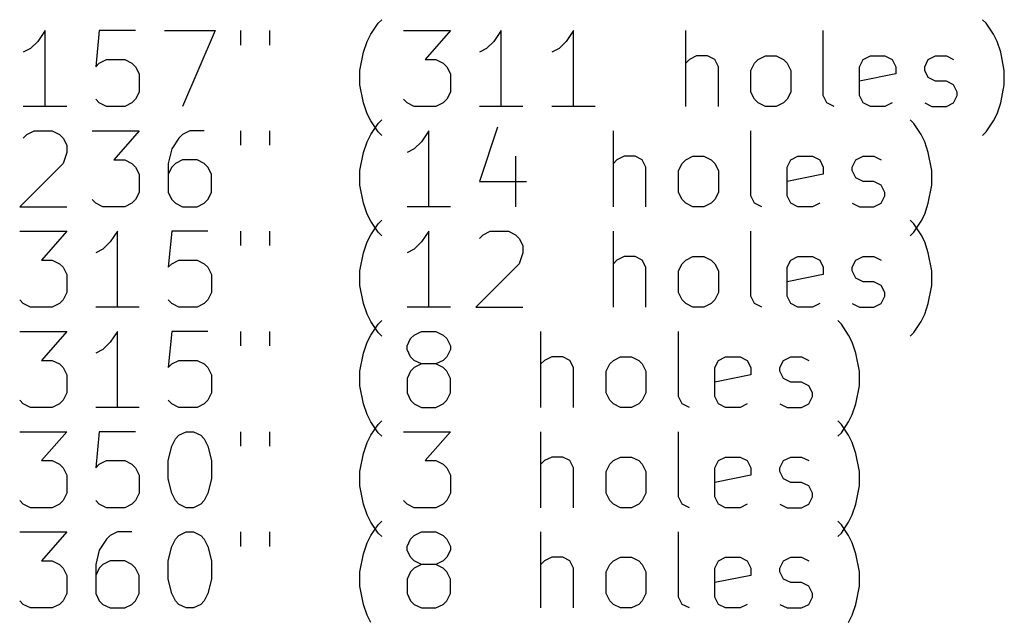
# Model space of a CAD drawing. Extents: x -2 to 158, y -158 to -1.
# Tile 6 of 8: x 26 to 52, y -21 to -5. Entities that reach past the tile are written whole.
import ezdxf

# ---------------------------------------------------------------- set-up
doc = ezdxf.new("R2010")
doc.units = 0
doc.layers.add('BLACK', color=7, linetype='CONTINUOUS')

msp = doc.modelspace()

# ---------------------------------------------------------------- linework, layer by layer
at = {"layer": 'BLACK', "linetype": 'CONTINUOUS'}
for p, q in [((35.464914, -5.410076), (35.65539, -5.124361)), ((35.65539, -5.124361), (35.750629, -5.029123)), ((51.655392, -5.124361), (51.560154, -5.029123)), ((51.845868, -5.410076), (51.655392, -5.124361)), ((26.893484, -5.314838), (26.703008, -5.600552)), ((26.893484, -7.314838), (26.893484, -5.314838)), ((28.322056, -5.314838), (28.226818, -6.267219)), ((29.274437, -5.314838), (28.322056, -5.314838)), ((30.036342, -5.314838), (31.369675, -5.314838)), ((31.369675, -5.314838), (30.512532, -7.314838)), ((32.036342, -5.314838), (32.036342, -5.69579)), ((32.798247, -5.314838), (32.798247, -5.69579)), ((35.369676, -5.600552), (35.464914, -5.410076)), ((36.322057, -5.314838), (37.560152, -5.314838)), ((37.560152, -5.314838), (36.893485, -6.076742)), ((38.893485, -5.314838), (38.703009, -5.600552)), ((38.893485, -7.314838), (38.893485, -5.314838)), ((40.798247, -5.314838), (40.607771, -5.600552)), ((40.798247, -7.314838), (40.798247, -5.314838)), ((43.750629, -7.314838), (43.750629, -5.314838)), ((47.369677, -7.029123), (47.369677, -5.314838)), ((51.941106, -5.600552), (51.845868, -5.410076)), ((26.703008, -5.600552), (26.512532, -5.791028)), ((35.274438, -5.886266), (35.369676, -5.600552)), ((38.703009, -5.600552), (38.512533, -5.791028)), ((40.607771, -5.600552), (40.417295, -5.791028)), ((52.036344, -5.886266), (51.941106, -5.600552)), ((26.512532, -5.791028), (26.322056, -5.886266)), ((35.1792, -6.362457), (35.274438, -5.886266)), ((38.512533, -5.791028), (38.322057, -5.886266)), ((40.417295, -5.791028), (40.226819, -5.886266)), ((52.131582, -6.362457), (52.036344, -5.886266)), ((28.226818, -6.267219), (28.322056, -6.17198)), ((28.322056, -6.17198), (28.512532, -6.076742)), ((28.512532, -6.076742), (28.988723, -6.076742)), ((28.988723, -6.076742), (29.179199, -6.17198)), ((29.179199, -6.17198), (29.274437, -6.267219)), ((36.893485, -6.076742), (37.1792, -6.076742)), ((37.1792, -6.076742), (37.369676, -6.17198)), ((37.369676, -6.17198), (37.464914, -6.267219)), ((43.845867, -6.076742), (43.750629, -6.17198)), ((44.036343, -5.981504), (43.845867, -6.076742)), ((44.322058, -5.981504), (44.036343, -5.981504)), ((44.512534, -6.076742), (44.322058, -5.981504)), ((44.607772, -6.267219), (44.512534, -6.076742)), ((45.464915, -6.362457), (45.560153, -6.17198)), ((45.560153, -6.17198), (45.655391, -6.076742)), ((45.655391, -6.076742), (45.845867, -5.981504)), ((45.845867, -5.981504), (46.131582, -5.981504)), ((46.131582, -5.981504), (46.322058, -6.076742)), ((46.322058, -6.076742), (46.417296, -6.17198)), ((46.417296, -6.17198), (46.512534, -6.362457)), ((48.322058, -6.267219), (48.417296, -6.076742)), ((48.417296, -6.076742), (48.607772, -5.981504)), ((48.607772, -5.981504), (48.988725, -5.981504)), ((48.988725, -5.981504), (49.179201, -6.076742)), ((49.179201, -6.076742), (49.274439, -6.267219)), ((50.036344, -6.267219), (50.131582, -6.076742)), ((50.131582, -6.076742), (50.322058, -5.981504)), ((50.322058, -5.981504), (50.607772, -5.981504)), ((50.607772, -5.981504), (50.798249, -6.076742)), ((29.274437, -6.267219), (29.369675, -6.457695)), ((29.369675, -6.457695), (29.369675, -6.933885)), ((35.1792, -6.743409), (35.1792, -6.362457)), ((37.464914, -6.267219), (37.560152, -6.457695)), ((37.560152, -6.457695), (37.560152, -6.933885)), ((44.607772, -7.314838), (44.607772, -6.267219)), ((45.464915, -6.933885), (45.464915, -6.362457)), ((46.512534, -6.362457), (46.512534, -6.933885)), ((48.322058, -7.029123), (48.322058, -6.267219)), ((49.274439, -6.457695), (48.322058, -6.648171)), ((49.274439, -6.267219), (49.274439, -6.457695)), ((50.036344, -6.362457), (50.036344, -6.267219)), ((50.131582, -6.552933), (50.036344, -6.362457)), ((52.131582, -6.743409), (52.131582, -6.362457)), ((50.322058, -6.648171), (50.131582, -6.552933)), ((50.607772, -6.648171), (50.322058, -6.648171)), ((50.798249, -6.743409), (50.607772, -6.648171)), ((29.369675, -6.933885), (29.274437, -7.124361)), ((35.274438, -7.2196), (35.1792, -6.743409)), ((37.560152, -6.933885), (37.464914, -7.124361)), ((45.560153, -7.124361), (45.464915, -6.933885)), ((46.512534, -6.933885), (46.417296, -7.124361)), ((50.893487, -6.933885), (50.798249, -6.743409)), ((50.893487, -7.029123), (50.893487, -6.933885)), ((52.036344, -7.2196), (52.131582, -6.743409)), ((28.322056, -7.2196), (28.226818, -7.124361)), ((28.512532, -7.314838), (28.322056, -7.2196)), ((29.179199, -7.2196), (28.988723, -7.314838)), ((29.274437, -7.124361), (29.179199, -7.2196)), ((35.369676, -7.505314), (35.274438, -7.2196)), ((36.417295, -7.2196), (36.322057, -7.124361)), ((36.607771, -7.314838), (36.417295, -7.2196)), ((37.369676, -7.2196), (37.1792, -7.314838)), ((37.464914, -7.124361), (37.369676, -7.2196)), ((45.655391, -7.2196), (45.560153, -7.124361)), ((45.845867, -7.314838), (45.655391, -7.2196)), ((46.322058, -7.2196), (46.131582, -7.314838)), ((46.417296, -7.124361), (46.322058, -7.2196)), ((47.464915, -7.2196), (47.369677, -7.029123)), ((47.655391, -7.314838), (47.464915, -7.2196)), ((48.417296, -7.2196), (48.322058, -7.029123)), ((48.607772, -7.314838), (48.417296, -7.2196)), ((49.179201, -7.2196), (48.988725, -7.314838)), ((50.036344, -7.2196), (50.22682, -7.314838)), ((50.607772, -7.314838), (50.798249, -7.2196)), ((50.798249, -7.2196), (50.893487, -7.029123)), ((51.941106, -7.505314), (52.036344, -7.2196)), ((27.464913, -7.314838), (26.322056, -7.314838)), ((28.988723, -7.314838), (28.512532, -7.314838)), ((35.464914, -7.69579), (35.369676, -7.505314)), ((37.1792, -7.314838), (36.607771, -7.314838)), ((39.464914, -7.314838), (38.322057, -7.314838)), ((41.369676, -7.314838), (40.226819, -7.314838)), ((46.131582, -7.314838), (45.845867, -7.314838)), ((48.988725, -7.314838), (48.607772, -7.314838)), ((50.22682, -7.314838), (50.607772, -7.314838)), ((51.845868, -7.69579), (51.941106, -7.505314)), ((35.65539, -7.981504), (35.464914, -7.69579)), ((35.464914, -8.050076), (35.65539, -7.764361)), ((35.65539, -7.764361), (35.750629, -7.669123)), ((49.75063, -7.764361), (49.655392, -7.669123)), ((49.941106, -8.050076), (49.75063, -7.764361)), ((51.655392, -7.981504), (51.845868, -7.69579)), ((26.417294, -8.050076), (26.60777, -7.954838)), ((26.60777, -7.954838), (27.083961, -7.954838)), ((27.083961, -7.954838), (27.274437, -8.050076)), ((28.13158, -7.954838), (29.369675, -7.954838)), ((29.369675, -7.954838), (28.703008, -8.716742)), ((30.703008, -7.954838), (30.512532, -8.050076)), ((31.083961, -7.954838), (30.703008, -7.954838)), ((32.036342, -7.954838), (32.036342, -8.33579)), ((32.798247, -7.954838), (32.798247, -8.33579)), ((35.750629, -8.076742), (35.65539, -7.981504)), ((36.988723, -7.954838), (36.798247, -8.240552)), ((36.988723, -9.954838), (36.988723, -7.954838)), ((38.798247, -7.8596), (38.322057, -9.288171)), ((41.845867, -9.954838), (41.845867, -7.954838)), ((45.464915, -9.669123), (45.464915, -7.954838)), ((51.560154, -8.076742), (51.655392, -7.981504)), ((26.322056, -8.145314), (26.417294, -8.050076)), ((27.274437, -8.050076), (27.369675, -8.145314)), ((27.369675, -8.145314), (27.464913, -8.33579)), ((30.417294, -8.145314), (30.226818, -8.431028)), ((30.512532, -8.050076), (30.417294, -8.145314)), ((35.274438, -8.526266), (35.369676, -8.240552)), ((35.369676, -8.240552), (35.464914, -8.050076)), ((36.798247, -8.240552), (36.607771, -8.431028)), ((50.036344, -8.240552), (49.941106, -8.050076)), ((50.131582, -8.526266), (50.036344, -8.240552)), ((27.464913, -8.526266), (27.369675, -8.81198)), ((27.464913, -8.33579), (27.464913, -8.526266)), ((30.226818, -8.431028), (30.13158, -8.81198)), ((35.1792, -9.002457), (35.274438, -8.526266)), ((36.607771, -8.431028), (36.417295, -8.526266)), ((50.22682, -9.002457), (50.131582, -8.526266)), ((28.703008, -8.716742), (28.988723, -8.716742)), ((28.988723, -8.716742), (29.179199, -8.81198)), ((30.512532, -8.716742), (30.322056, -8.81198)), ((30.893485, -8.716742), (30.512532, -8.716742)), ((31.083961, -8.81198), (30.893485, -8.716742)), ((39.274438, -8.621504), (39.274438, -9.954838)), ((41.941105, -8.716742), (41.845867, -8.81198)), ((42.131581, -8.621504), (41.941105, -8.716742)), ((42.417296, -8.621504), (42.131581, -8.621504)), ((42.607772, -8.716742), (42.417296, -8.621504)), ((42.70301, -8.907219), (42.607772, -8.716742)), ((43.655391, -8.81198), (43.750629, -8.716742)), ((43.750629, -8.716742), (43.941105, -8.621504)), ((43.941105, -8.621504), (44.22682, -8.621504)), ((44.22682, -8.621504), (44.417296, -8.716742)), ((44.417296, -8.716742), (44.512534, -8.81198)), ((46.417296, -8.907219), (46.512534, -8.716742)), ((46.512534, -8.716742), (46.70301, -8.621504)), ((46.70301, -8.621504), (47.083963, -8.621504)), ((47.083963, -8.621504), (47.274439, -8.716742)), ((47.274439, -8.716742), (47.369677, -8.907219)), ((48.131582, -8.907219), (48.22682, -8.716742)), ((48.22682, -8.716742), (48.417296, -8.621504)), ((48.417296, -8.621504), (48.70301, -8.621504)), ((48.70301, -8.621504), (48.893487, -8.716742)), ((27.369675, -8.81198), (26.226818, -9.954838)), ((29.179199, -8.81198), (29.274437, -8.907219)), ((29.274437, -8.907219), (29.369675, -9.097695)), ((30.13158, -8.81198), (30.13158, -9.573885)), ((30.226818, -8.907219), (30.13158, -9.097695)), ((30.322056, -8.81198), (30.226818, -8.907219)), ((31.179199, -8.907219), (31.083961, -8.81198)), ((31.274437, -9.097695), (31.179199, -8.907219)), ((35.1792, -9.383409), (35.1792, -9.002457)), ((42.70301, -9.954838), (42.70301, -8.907219)), ((43.560153, -9.002457), (43.655391, -8.81198)), ((43.560153, -9.573885), (43.560153, -9.002457)), ((44.512534, -8.81198), (44.607772, -9.002457)), ((44.607772, -9.002457), (44.607772, -9.573885)), ((46.417296, -9.669123), (46.417296, -8.907219)), ((47.369677, -8.907219), (47.369677, -9.097695)), ((48.131582, -9.002457), (48.131582, -8.907219)), ((48.22682, -9.192933), (48.131582, -9.002457)), ((50.22682, -9.383409), (50.22682, -9.002457)), ((29.369675, -9.097695), (29.369675, -9.573885)), ((31.274437, -9.573885), (31.274437, -9.097695)), ((38.322057, -9.288171), (39.560152, -9.288171)), ((47.369677, -9.097695), (46.417296, -9.288171)), ((48.417296, -9.288171), (48.22682, -9.192933)), ((48.70301, -9.288171), (48.417296, -9.288171)), ((48.893487, -9.383409), (48.70301, -9.288171)), ((29.369675, -9.573885), (29.274437, -9.764361)), ((30.13158, -9.573885), (30.226818, -9.764361)), ((31.179199, -9.764361), (31.274437, -9.573885)), ((35.274438, -9.8596), (35.1792, -9.383409)), ((43.655391, -9.764361), (43.560153, -9.573885)), ((44.607772, -9.573885), (44.512534, -9.764361)), ((48.988725, -9.573885), (48.893487, -9.383409)), ((48.988725, -9.669123), (48.988725, -9.573885)), ((50.131582, -9.8596), (50.22682, -9.383409)), ((28.226818, -9.8596), (28.13158, -9.764361)), ((29.274437, -9.764361), (29.179199, -9.8596)), ((30.226818, -9.764361), (30.322056, -9.8596)), ((31.083961, -9.8596), (31.179199, -9.764361)), ((43.750629, -9.8596), (43.655391, -9.764361)), ((44.512534, -9.764361), (44.417296, -9.8596)), ((45.560153, -9.8596), (45.464915, -9.669123)), ((46.512534, -9.8596), (46.417296, -9.669123)), ((48.893487, -9.8596), (48.988725, -9.669123)), ((26.226818, -9.954838), (27.464913, -9.954838)), ((28.417294, -9.954838), (28.226818, -9.8596)), ((28.988723, -9.954838), (28.417294, -9.954838)), ((29.179199, -9.8596), (28.988723, -9.954838)), ((30.322056, -9.8596), (30.512532, -9.954838)), ((30.512532, -9.954838), (30.893485, -9.954838)), ((30.893485, -9.954838), (31.083961, -9.8596)), ((35.369676, -10.145314), (35.274438, -9.8596)), ((37.560152, -9.954838), (36.417295, -9.954838)), ((43.941105, -9.954838), (43.750629, -9.8596)), ((44.22682, -9.954838), (43.941105, -9.954838)), ((44.417296, -9.8596), (44.22682, -9.954838)), ((45.750629, -9.954838), (45.560153, -9.8596)), ((46.70301, -9.954838), (46.512534, -9.8596)), ((47.083963, -9.954838), (46.70301, -9.954838)), ((47.274439, -9.8596), (47.083963, -9.954838)), ((48.131582, -9.8596), (48.322058, -9.954838)), ((48.322058, -9.954838), (48.70301, -9.954838)), ((48.70301, -9.954838), (48.893487, -9.8596)), ((50.036344, -10.145314), (50.131582, -9.8596)), ((35.464914, -10.33579), (35.369676, -10.145314)), ((35.65539, -10.621504), (35.464914, -10.33579)), ((35.65539, -10.404361), (35.750629, -10.309123)), ((49.75063, -10.404361), (49.655392, -10.309123)), ((49.75063, -10.621504), (49.941106, -10.33579)), ((49.941106, -10.33579), (50.036344, -10.145314)), ((26.226818, -10.594838), (27.464913, -10.594838)), ((27.464913, -10.594838), (26.798246, -11.356742)), ((28.798246, -10.594838), (28.60777, -10.880552)), ((28.798246, -12.594838), (28.798246, -10.594838)), ((30.226818, -10.594838), (30.13158, -11.547219)), ((31.179199, -10.594838), (30.226818, -10.594838)), ((32.036342, -10.594838), (32.036342, -10.97579)), ((32.798247, -10.594838), (32.798247, -10.97579)), ((35.464914, -10.690076), (35.65539, -10.404361)), ((36.988723, -10.594838), (36.798247, -10.880552)), ((36.988723, -12.594838), (36.988723, -10.594838)), ((38.417295, -10.690076), (38.607771, -10.594838)), ((38.607771, -10.594838), (39.083962, -10.594838)), ((39.083962, -10.594838), (39.274438, -10.690076)), ((41.845867, -12.594838), (41.845867, -10.594838)), ((45.464915, -12.309123), (45.464915, -10.594838)), ((49.941106, -10.690076), (49.75063, -10.404361)), ((35.369676, -10.880552), (35.464914, -10.690076)), ((35.750629, -10.716742), (35.65539, -10.621504)), ((38.322057, -10.785314), (38.417295, -10.690076)), ((39.274438, -10.690076), (39.369676, -10.785314)), ((39.369676, -10.785314), (39.464914, -10.97579)), ((49.655392, -10.716742), (49.75063, -10.621504)), ((50.036344, -10.880552), (49.941106, -10.690076)), ((28.417294, -11.071028), (28.226818, -11.166266)), ((28.60777, -10.880552), (28.417294, -11.071028)), ((35.274438, -11.166266), (35.369676, -10.880552)), ((36.607771, -11.071028), (36.417295, -11.166266)), ((36.798247, -10.880552), (36.607771, -11.071028)), ((39.464914, -10.97579), (39.464914, -11.166266)), ((50.131582, -11.166266), (50.036344, -10.880552)), ((26.798246, -11.356742), (27.083961, -11.356742)), ((27.083961, -11.356742), (27.274437, -11.45198)), ((30.226818, -11.45198), (30.417294, -11.356742)), ((30.417294, -11.356742), (30.893485, -11.356742)), ((30.893485, -11.356742), (31.083961, -11.45198)), ((35.1792, -11.642457), (35.274438, -11.166266)), ((39.464914, -11.166266), (39.369676, -11.45198)), ((41.941105, -11.356742), (41.845867, -11.45198)), ((42.131581, -11.261504), (41.941105, -11.356742)), ((42.417296, -11.261504), (42.131581, -11.261504)), ((42.607772, -11.356742), (42.417296, -11.261504)), ((42.70301, -11.547219), (42.607772, -11.356742)), ((43.655391, -11.45198), (43.750629, -11.356742)), ((43.750629, -11.356742), (43.941105, -11.261504)), ((43.941105, -11.261504), (44.22682, -11.261504)), ((44.22682, -11.261504), (44.417296, -11.356742)), ((44.417296, -11.356742), (44.512534, -11.45198)), ((46.417296, -11.547219), (46.512534, -11.356742)), ((46.512534, -11.356742), (46.70301, -11.261504)), ((46.70301, -11.261504), (47.083963, -11.261504)), ((47.083963, -11.261504), (47.274439, -11.356742)), ((47.274439, -11.356742), (47.369677, -11.547219)), ((48.131582, -11.547219), (48.22682, -11.356742)), ((48.22682, -11.356742), (48.417296, -11.261504)), ((48.417296, -11.261504), (48.70301, -11.261504)), ((48.70301, -11.261504), (48.893487, -11.356742)), ((50.22682, -11.642457), (50.131582, -11.166266)), ((27.274437, -11.45198), (27.369675, -11.547219)), ((27.369675, -11.547219), (27.464913, -11.737695)), ((30.13158, -11.547219), (30.226818, -11.45198)), ((31.083961, -11.45198), (31.179199, -11.547219)), ((31.179199, -11.547219), (31.274437, -11.737695)), ((35.1792, -12.023409), (35.1792, -11.642457)), ((39.369676, -11.45198), (38.226819, -12.594838)), ((42.70301, -12.594838), (42.70301, -11.547219)), ((43.560153, -11.642457), (43.655391, -11.45198)), ((43.560153, -12.213885), (43.560153, -11.642457)), ((44.512534, -11.45198), (44.607772, -11.642457)), ((44.607772, -11.642457), (44.607772, -12.213885)), ((46.417296, -12.309123), (46.417296, -11.547219)), ((47.369677, -11.547219), (47.369677, -11.737695)), ((48.131582, -11.642457), (48.131582, -11.547219)), ((48.22682, -11.832933), (48.131582, -11.642457)), ((50.22682, -12.023409), (50.22682, -11.642457)), ((27.464913, -11.737695), (27.464913, -12.213885)), ((31.274437, -11.737695), (31.274437, -12.213885)), ((47.369677, -11.737695), (46.417296, -11.928171)), ((48.417296, -11.928171), (48.22682, -11.832933)), ((35.274438, -12.4996), (35.1792, -12.023409)), ((48.70301, -11.928171), (48.417296, -11.928171)), ((48.893487, -12.023409), (48.70301, -11.928171)), ((48.988725, -12.213885), (48.893487, -12.023409)), ((50.131582, -12.4996), (50.22682, -12.023409)), ((26.322056, -12.4996), (26.226818, -12.404361)), ((27.369675, -12.404361), (27.274437, -12.4996)), ((27.464913, -12.213885), (27.369675, -12.404361)), ((30.226818, -12.4996), (30.13158, -12.404361)), ((31.179199, -12.404361), (31.083961, -12.4996)), ((31.274437, -12.213885), (31.179199, -12.404361)), ((43.655391, -12.404361), (43.560153, -12.213885)), ((43.750629, -12.4996), (43.655391, -12.404361)), ((44.512534, -12.404361), (44.417296, -12.4996)), ((44.607772, -12.213885), (44.512534, -12.404361)), ((45.560153, -12.4996), (45.464915, -12.309123)), ((46.512534, -12.4996), (46.417296, -12.309123)), ((48.893487, -12.4996), (48.988725, -12.309123)), ((48.988725, -12.309123), (48.988725, -12.213885)), ((26.512532, -12.594838), (26.322056, -12.4996)), ((27.083961, -12.594838), (26.512532, -12.594838)), ((27.274437, -12.4996), (27.083961, -12.594838)), ((29.369675, -12.594838), (28.226818, -12.594838)), ((30.417294, -12.594838), (30.226818, -12.4996)), ((30.893485, -12.594838), (30.417294, -12.594838)), ((31.083961, -12.4996), (30.893485, -12.594838)), ((35.369676, -12.785314), (35.274438, -12.4996)), ((37.560152, -12.594838), (36.417295, -12.594838)), ((38.226819, -12.594838), (39.464914, -12.594838)), ((43.941105, -12.594838), (43.750629, -12.4996)), ((44.22682, -12.594838), (43.941105, -12.594838)), ((44.417296, -12.4996), (44.22682, -12.594838)), ((45.750629, -12.594838), (45.560153, -12.4996)), ((46.70301, -12.594838), (46.512534, -12.4996)), ((47.083963, -12.594838), (46.70301, -12.594838)), ((47.274439, -12.4996), (47.083963, -12.594838)), ((48.131582, -12.4996), (48.322058, -12.594838)), ((48.322058, -12.594838), (48.70301, -12.594838)), ((48.70301, -12.594838), (48.893487, -12.4996)), ((50.036344, -12.785314), (50.131582, -12.4996)), ((35.464914, -12.97579), (35.369676, -12.785314)), ((35.65539, -13.044361), (35.750629, -12.949123)), ((47.845868, -13.044361), (47.75063, -12.949123)), ((49.941106, -12.97579), (50.036344, -12.785314)), ((35.65539, -13.261504), (35.464914, -12.97579)), ((35.464914, -13.330076), (35.65539, -13.044361)), ((48.036344, -13.330076), (47.845868, -13.044361)), ((49.75063, -13.261504), (49.941106, -12.97579)), ((26.226818, -13.234838), (27.464913, -13.234838)), ((27.464913, -13.234838), (26.798246, -13.996742)), ((28.798246, -13.234838), (28.60777, -13.520552)), ((28.798246, -15.234838), (28.798246, -13.234838)), ((30.226818, -13.234838), (30.13158, -14.187219)), ((31.179199, -13.234838), (30.226818, -13.234838)), ((32.036342, -13.234838), (32.036342, -13.61579)), ((32.798247, -13.234838), (32.798247, -13.61579)), ((35.369676, -13.520552), (35.464914, -13.330076)), ((35.750629, -13.356742), (35.65539, -13.261504)), ((36.417295, -13.61579), (36.512533, -13.425314)), ((36.512533, -13.425314), (36.607771, -13.330076)), ((36.607771, -13.330076), (36.798247, -13.234838)), ((36.798247, -13.234838), (37.1792, -13.234838)), ((37.1792, -13.234838), (37.369676, -13.330076)), ((37.369676, -13.330076), (37.464914, -13.425314)), ((37.464914, -13.425314), (37.560152, -13.61579)), ((39.941105, -15.234838), (39.941105, -13.234838)), ((43.560153, -14.949123), (43.560153, -13.234838)), ((48.131582, -13.520552), (48.036344, -13.330076)), ((49.655392, -13.356742), (49.75063, -13.261504)), ((28.417294, -13.711028), (28.226818, -13.806266)), ((28.60777, -13.520552), (28.417294, -13.711028)), ((35.274438, -13.806266), (35.369676, -13.520552)), ((36.417295, -13.711028), (36.417295, -13.61579)), ((36.512533, -13.901504), (36.417295, -13.711028)), ((37.560152, -13.711028), (37.464914, -13.901504)), ((37.560152, -13.61579), (37.560152, -13.711028)), ((48.22682, -13.806266), (48.131582, -13.520552)), ((35.1792, -14.282457), (35.274438, -13.806266)), ((36.607771, -13.996742), (36.512533, -13.901504)), ((37.464914, -13.901504), (37.369676, -13.996742)), ((40.226819, -13.901504), (40.036343, -13.996742)), ((40.512534, -13.901504), (40.226819, -13.901504)), ((40.70301, -13.996742), (40.512534, -13.901504)), ((41.845867, -13.996742), (42.036343, -13.901504)), ((42.036343, -13.901504), (42.322058, -13.901504)), ((42.322058, -13.901504), (42.512534, -13.996742)), ((44.607772, -13.996742), (44.798248, -13.901504)), ((44.798248, -13.901504), (45.179201, -13.901504)), ((45.179201, -13.901504), (45.369677, -13.996742)), ((46.322058, -13.996742), (46.512534, -13.901504)), ((46.512534, -13.901504), (46.798248, -13.901504)), ((46.798248, -13.901504), (46.988725, -13.996742)), ((48.322058, -14.282457), (48.22682, -13.806266)), ((26.798246, -13.996742), (27.083961, -13.996742)), ((27.083961, -13.996742), (27.274437, -14.09198)), ((27.274437, -14.09198), (27.369675, -14.187219)), ((27.369675, -14.187219), (27.464913, -14.377695)), ((30.13158, -14.187219), (30.226818, -14.09198)), ((30.226818, -14.09198), (30.417294, -13.996742)), ((30.417294, -13.996742), (30.893485, -13.996742)), ((30.893485, -13.996742), (31.083961, -14.09198)), ((31.083961, -14.09198), (31.179199, -14.187219)), ((31.179199, -14.187219), (31.274437, -14.377695)), ((36.607771, -14.187219), (36.512533, -14.282457)), ((36.798247, -14.09198), (36.607771, -13.996742)), ((36.798247, -14.09198), (36.607771, -14.187219)), ((37.1792, -14.09198), (36.798247, -14.09198)), ((37.369676, -13.996742), (37.1792, -14.09198)), ((37.369676, -14.187219), (37.1792, -14.09198)), ((37.464914, -14.282457), (37.369676, -14.187219)), ((40.036343, -13.996742), (39.941105, -14.09198)), ((40.798248, -14.187219), (40.70301, -13.996742)), ((40.798248, -15.234838), (40.798248, -14.187219)), ((41.655391, -14.282457), (41.750629, -14.09198)), ((41.750629, -14.09198), (41.845867, -13.996742)), ((42.512534, -13.996742), (42.607772, -14.09198)), ((42.607772, -14.09198), (42.70301, -14.282457)), ((44.512534, -14.187219), (44.607772, -13.996742)), ((44.512534, -14.949123), (44.512534, -14.187219)), ((45.369677, -13.996742), (45.464915, -14.187219)), ((45.464915, -14.187219), (45.464915, -14.377695)), ((46.22682, -14.187219), (46.322058, -13.996742)), ((46.22682, -14.282457), (46.22682, -14.187219)), ((27.464913, -14.377695), (27.464913, -14.853885)), ((31.274437, -14.377695), (31.274437, -14.853885)), ((35.1792, -14.663409), (35.1792, -14.282457)), ((36.512533, -14.282457), (36.417295, -14.472933)), ((36.417295, -14.472933), (36.417295, -14.853885)), ((37.560152, -14.472933), (37.464914, -14.282457)), ((37.560152, -14.853885), (37.560152, -14.472933)), ((41.655391, -14.853885), (41.655391, -14.282457)), ((42.70301, -14.282457), (42.70301, -14.853885)), ((45.464915, -14.377695), (44.512534, -14.568171)), ((46.322058, -14.472933), (46.22682, -14.282457)), ((46.512534, -14.568171), (46.322058, -14.472933)), ((48.322058, -14.663409), (48.322058, -14.282457)), ((35.274438, -15.1396), (35.1792, -14.663409)), ((46.798248, -14.568171), (46.512534, -14.568171)), ((46.988725, -14.663409), (46.798248, -14.568171)), ((47.083963, -14.853885), (46.988725, -14.663409)), ((48.22682, -15.1396), (48.322058, -14.663409)), ((27.464913, -14.853885), (27.369675, -15.044361)), ((31.274437, -14.853885), (31.179199, -15.044361)), ((36.417295, -14.853885), (36.512533, -15.044361)), ((37.464914, -15.044361), (37.560152, -14.853885)), ((41.750629, -15.044361), (41.655391, -14.853885)), ((42.70301, -14.853885), (42.607772, -15.044361)), ((43.655391, -15.1396), (43.560153, -14.949123)), ((44.607772, -15.1396), (44.512534, -14.949123)), ((46.988725, -15.1396), (47.083963, -14.949123)), ((47.083963, -14.949123), (47.083963, -14.853885)), ((26.322056, -15.1396), (26.226818, -15.044361)), ((26.512532, -15.234838), (26.322056, -15.1396)), ((27.083961, -15.234838), (26.512532, -15.234838)), ((27.274437, -15.1396), (27.083961, -15.234838)), ((27.369675, -15.044361), (27.274437, -15.1396)), ((29.369675, -15.234838), (28.226818, -15.234838)), ((30.226818, -15.1396), (30.13158, -15.044361)), ((30.417294, -15.234838), (30.226818, -15.1396)), ((30.893485, -15.234838), (30.417294, -15.234838)), ((31.083961, -15.1396), (30.893485, -15.234838)), ((31.179199, -15.044361), (31.083961, -15.1396)), ((35.369676, -15.425314), (35.274438, -15.1396)), ((36.512533, -15.044361), (36.607771, -15.1396)), ((36.607771, -15.1396), (36.798247, -15.234838)), ((36.798247, -15.234838), (37.1792, -15.234838)), ((37.1792, -15.234838), (37.369676, -15.1396)), ((37.369676, -15.1396), (37.464914, -15.044361)), ((41.845867, -15.1396), (41.750629, -15.044361)), ((42.036343, -15.234838), (41.845867, -15.1396)), ((42.322058, -15.234838), (42.036343, -15.234838)), ((42.512534, -15.1396), (42.322058, -15.234838)), ((42.607772, -15.044361), (42.512534, -15.1396)), ((43.845867, -15.234838), (43.655391, -15.1396)), ((44.798248, -15.234838), (44.607772, -15.1396)), ((45.179201, -15.234838), (44.798248, -15.234838)), ((45.369677, -15.1396), (45.179201, -15.234838)), ((46.22682, -15.1396), (46.417296, -15.234838)), ((46.417296, -15.234838), (46.798248, -15.234838)), ((46.798248, -15.234838), (46.988725, -15.1396)), ((48.131582, -15.425314), (48.22682, -15.1396)), ((35.464914, -15.61579), (35.369676, -15.425314)), ((48.036344, -15.61579), (48.131582, -15.425314)), ((35.65539, -15.901504), (35.464914, -15.61579)), ((35.464914, -15.970076), (35.65539, -15.684361)), ((35.65539, -15.684361), (35.750629, -15.589123)), ((47.845868, -15.684361), (47.75063, -15.589123)), ((47.845868, -15.901504), (48.036344, -15.61579)), ((48.036344, -15.970076), (47.845868, -15.684361)), ((26.226818, -15.874838), (27.464913, -15.874838)), ((27.464913, -15.874838), (26.798246, -16.636742)), ((28.322056, -15.874838), (28.226818, -16.827219)), ((29.274437, -15.874838), (28.322056, -15.874838)), ((30.322056, -16.065314), (30.417294, -15.970076)), ((30.417294, -15.970076), (30.60777, -15.874838)), ((30.60777, -15.874838), (30.798247, -15.874838)), ((30.798247, -15.874838), (30.988723, -15.970076)), ((30.988723, -15.970076), (31.083961, -16.065314)), ((32.036342, -15.874838), (32.036342, -16.25579)), ((32.798247, -15.874838), (32.798247, -16.25579)), ((35.369676, -16.160552), (35.464914, -15.970076)), ((35.750629, -15.996742), (35.65539, -15.901504)), ((36.322057, -15.874838), (37.560152, -15.874838)), ((37.560152, -15.874838), (36.893485, -16.636742)), ((39.941105, -17.874838), (39.941105, -15.874838)), ((43.560153, -17.589123), (43.560153, -15.874838)), ((47.75063, -15.996742), (47.845868, -15.901504)), ((48.131582, -16.160552), (48.036344, -15.970076)), ((30.13158, -16.636742), (30.226818, -16.25579)), ((30.226818, -16.25579), (30.322056, -16.065314)), ((31.083961, -16.065314), (31.179199, -16.25579)), ((31.179199, -16.25579), (31.274437, -16.636742)), ((35.274438, -16.446266), (35.369676, -16.160552)), ((48.22682, -16.446266), (48.131582, -16.160552)), ((35.1792, -16.922457), (35.274438, -16.446266)), ((40.226819, -16.541504), (40.036343, -16.636742)), ((40.512534, -16.541504), (40.226819, -16.541504)), ((40.70301, -16.636742), (40.512534, -16.541504)), ((41.845867, -16.636742), (42.036343, -16.541504)), ((42.036343, -16.541504), (42.322058, -16.541504)), ((42.322058, -16.541504), (42.512534, -16.636742)), ((44.607772, -16.636742), (44.798248, -16.541504)), ((44.798248, -16.541504), (45.179201, -16.541504)), ((45.179201, -16.541504), (45.369677, -16.636742)), ((46.322058, -16.636742), (46.512534, -16.541504)), ((46.512534, -16.541504), (46.798248, -16.541504)), ((46.798248, -16.541504), (46.988725, -16.636742)), ((48.322058, -16.922457), (48.22682, -16.446266)), ((26.798246, -16.636742), (27.083961, -16.636742)), ((27.083961, -16.636742), (27.274437, -16.73198)), ((27.274437, -16.73198), (27.369675, -16.827219)), ((27.369675, -16.827219), (27.464913, -17.017695)), ((28.226818, -16.827219), (28.322056, -16.73198)), ((28.322056, -16.73198), (28.512532, -16.636742)), ((28.512532, -16.636742), (28.988723, -16.636742)), ((28.988723, -16.636742), (29.179199, -16.73198)), ((29.179199, -16.73198), (29.274437, -16.827219)), ((29.274437, -16.827219), (29.369675, -17.017695)), ((30.13158, -17.112933), (30.13158, -16.636742)), ((31.274437, -16.636742), (31.274437, -17.112933)), ((36.893485, -16.636742), (37.1792, -16.636742)), ((37.1792, -16.636742), (37.369676, -16.73198)), ((37.369676, -16.73198), (37.464914, -16.827219)), ((37.464914, -16.827219), (37.560152, -17.017695)), ((40.036343, -16.636742), (39.941105, -16.73198)), ((40.798248, -16.827219), (40.70301, -16.636742)), ((40.798248, -17.874838), (40.798248, -16.827219)), ((41.655391, -16.922457), (41.750629, -16.73198)), ((41.750629, -16.73198), (41.845867, -16.636742)), ((42.512534, -16.636742), (42.607772, -16.73198)), ((42.607772, -16.73198), (42.70301, -16.922457)), ((44.512534, -16.827219), (44.607772, -16.636742)), ((44.512534, -17.589123), (44.512534, -16.827219)), ((45.369677, -16.636742), (45.464915, -16.827219)), ((45.464915, -16.827219), (45.464915, -17.017695)), ((46.22682, -16.827219), (46.322058, -16.636742)), ((46.22682, -16.922457), (46.22682, -16.827219)), ((27.464913, -17.017695), (27.464913, -17.493885)), ((29.369675, -17.017695), (29.369675, -17.493885)), ((35.1792, -17.303409), (35.1792, -16.922457)), ((37.560152, -17.017695), (37.560152, -17.493885)), ((41.655391, -17.493885), (41.655391, -16.922457)), ((42.70301, -16.922457), (42.70301, -17.493885)), ((45.464915, -17.017695), (44.512534, -17.208171)), ((46.322058, -17.112933), (46.22682, -16.922457)), ((48.322058, -17.303409), (48.322058, -16.922457)), ((30.226818, -17.493885), (30.13158, -17.112933)), ((31.274437, -17.112933), (31.179199, -17.493885)), ((35.274438, -17.7796), (35.1792, -17.303409)), ((46.512534, -17.208171), (46.322058, -17.112933)), ((46.798248, -17.208171), (46.512534, -17.208171)), ((46.988725, -17.303409), (46.798248, -17.208171)), ((47.083963, -17.493885), (46.988725, -17.303409)), ((48.22682, -17.7796), (48.322058, -17.303409)), ((27.464913, -17.493885), (27.369675, -17.684361)), ((29.369675, -17.493885), (29.274437, -17.684361)), ((30.322056, -17.684361), (30.226818, -17.493885)), ((31.179199, -17.493885), (31.083961, -17.684361)), ((37.560152, -17.493885), (37.464914, -17.684361)), ((41.750629, -17.684361), (41.655391, -17.493885)), ((42.70301, -17.493885), (42.607772, -17.684361)), ((43.655391, -17.7796), (43.560153, -17.589123)), ((44.607772, -17.7796), (44.512534, -17.589123)), ((46.988725, -17.7796), (47.083963, -17.589123)), ((47.083963, -17.589123), (47.083963, -17.493885)), ((26.322056, -17.7796), (26.226818, -17.684361)), ((26.512532, -17.874838), (26.322056, -17.7796)), ((27.274437, -17.7796), (27.083961, -17.874838)), ((27.369675, -17.684361), (27.274437, -17.7796)), ((28.322056, -17.7796), (28.226818, -17.684361)), ((28.512532, -17.874838), (28.322056, -17.7796)), ((29.179199, -17.7796), (28.988723, -17.874838)), ((29.274437, -17.684361), (29.179199, -17.7796)), ((30.417294, -17.7796), (30.322056, -17.684361)), ((30.60777, -17.874838), (30.417294, -17.7796)), ((30.988723, -17.7796), (30.798247, -17.874838)), ((31.083961, -17.684361), (30.988723, -17.7796)), ((35.369676, -18.065314), (35.274438, -17.7796)), ((36.417295, -17.7796), (36.322057, -17.684361)), ((36.607771, -17.874838), (36.417295, -17.7796)), ((37.369676, -17.7796), (37.1792, -17.874838)), ((37.464914, -17.684361), (37.369676, -17.7796)), ((41.845867, -17.7796), (41.750629, -17.684361)), ((42.036343, -17.874838), (41.845867, -17.7796)), ((42.512534, -17.7796), (42.322058, -17.874838)), ((42.607772, -17.684361), (42.512534, -17.7796)), ((43.845867, -17.874838), (43.655391, -17.7796)), ((44.798248, -17.874838), (44.607772, -17.7796)), ((45.369677, -17.7796), (45.179201, -17.874838)), ((46.22682, -17.7796), (46.417296, -17.874838)), ((46.798248, -17.874838), (46.988725, -17.7796)), ((48.131582, -18.065314), (48.22682, -17.7796)), ((27.083961, -17.874838), (26.512532, -17.874838)), ((28.988723, -17.874838), (28.512532, -17.874838)), ((30.798247, -17.874838), (30.60777, -17.874838)), ((35.464914, -18.25579), (35.369676, -18.065314)), ((37.1792, -17.874838), (36.607771, -17.874838)), ((42.322058, -17.874838), (42.036343, -17.874838)), ((45.179201, -17.874838), (44.798248, -17.874838)), ((46.417296, -17.874838), (46.798248, -17.874838)), ((48.036344, -18.25579), (48.131582, -18.065314)), ((35.65539, -18.541504), (35.464914, -18.25579)), ((35.464914, -18.610076), (35.65539, -18.324361)), ((35.65539, -18.324361), (35.750629, -18.229123)), ((47.845868, -18.324361), (47.75063, -18.229123)), ((47.845868, -18.541504), (48.036344, -18.25579)), ((48.036344, -18.610076), (47.845868, -18.324361)), ((26.226818, -18.514838), (27.464913, -18.514838)), ((27.464913, -18.514838), (26.798246, -19.276742)), ((28.60777, -18.610076), (28.512532, -18.705314)), ((28.798246, -18.514838), (28.60777, -18.610076)), ((29.179199, -18.514838), (28.798246, -18.514838)), ((30.322056, -18.705314), (30.417294, -18.610076)), ((30.417294, -18.610076), (30.60777, -18.514838)), ((30.60777, -18.514838), (30.798247, -18.514838)), ((30.798247, -18.514838), (30.988723, -18.610076)), ((30.988723, -18.610076), (31.083961, -18.705314)), ((32.036342, -18.514838), (32.036342, -18.89579)), ((32.798247, -18.514838), (32.798247, -18.89579)), ((35.369676, -18.800552), (35.464914, -18.610076)), ((35.750629, -18.636742), (35.65539, -18.541504)), ((36.512533, -18.705314), (36.607771, -18.610076)), ((36.607771, -18.610076), (36.798247, -18.514838)), ((36.798247, -18.514838), (37.1792, -18.514838)), ((37.1792, -18.514838), (37.369676, -18.610076)), ((37.369676, -18.610076), (37.464914, -18.705314)), ((39.941105, -20.514838), (39.941105, -18.514838)), ((43.560153, -20.229123), (43.560153, -18.514838)), ((47.75063, -18.636742), (47.845868, -18.541504)), ((48.131582, -18.800552), (48.036344, -18.610076)), ((28.512532, -18.705314), (28.322056, -18.991028)), ((30.13158, -19.276742), (30.226818, -18.89579)), ((30.226818, -18.89579), (30.322056, -18.705314)), ((31.083961, -18.705314), (31.179199, -18.89579)), ((31.179199, -18.89579), (31.274437, -19.276742)), ((35.274438, -19.086266), (35.369676, -18.800552)), ((36.417295, -18.89579), (36.512533, -18.705314)), ((36.417295, -18.991028), (36.417295, -18.89579)), ((37.464914, -18.705314), (37.560152, -18.89579)), ((37.560152, -18.89579), (37.560152, -18.991028)), ((48.22682, -19.086266), (48.131582, -18.800552)), ((28.322056, -18.991028), (28.226818, -19.37198)), ((35.1792, -19.562457), (35.274438, -19.086266)), ((36.512533, -19.181504), (36.417295, -18.991028)), ((37.560152, -18.991028), (37.464914, -19.181504)), ((48.322058, -19.562457), (48.22682, -19.086266)), ((26.798246, -19.276742), (27.083961, -19.276742)), ((27.083961, -19.276742), (27.274437, -19.37198)), ((27.274437, -19.37198), (27.369675, -19.467219)), ((28.226818, -19.37198), (28.226818, -20.133885)), ((28.417294, -19.37198), (28.322056, -19.467219)), ((28.60777, -19.276742), (28.417294, -19.37198)), ((28.988723, -19.276742), (28.60777, -19.276742)), ((29.179199, -19.37198), (28.988723, -19.276742)), ((29.274437, -19.467219), (29.179199, -19.37198)), ((30.13158, -19.752933), (30.13158, -19.276742)), ((31.274437, -19.276742), (31.274437, -19.752933)), ((36.607771, -19.276742), (36.512533, -19.181504)), ((36.798247, -19.37198), (36.607771, -19.276742)), ((36.798247, -19.37198), (36.607771, -19.467219)), ((37.1792, -19.37198), (36.798247, -19.37198)), ((37.369676, -19.276742), (37.1792, -19.37198)), ((37.369676, -19.467219), (37.1792, -19.37198)), ((37.464914, -19.181504), (37.369676, -19.276742)), ((40.036343, -19.276742), (39.941105, -19.37198)), ((40.226819, -19.181504), (40.036343, -19.276742)), ((40.512534, -19.181504), (40.226819, -19.181504)), ((40.70301, -19.276742), (40.512534, -19.181504)), ((40.798248, -19.467219), (40.70301, -19.276742)), ((41.655391, -19.562457), (41.750629, -19.37198)), ((41.750629, -19.37198), (41.845867, -19.276742)), ((41.845867, -19.276742), (42.036343, -19.181504)), ((42.036343, -19.181504), (42.322058, -19.181504)), ((42.322058, -19.181504), (42.512534, -19.276742)), ((42.512534, -19.276742), (42.607772, -19.37198)), ((42.607772, -19.37198), (42.70301, -19.562457)), ((44.512534, -19.467219), (44.607772, -19.276742)), ((44.607772, -19.276742), (44.798248, -19.181504)), ((44.798248, -19.181504), (45.179201, -19.181504)), ((45.179201, -19.181504), (45.369677, -19.276742)), ((45.369677, -19.276742), (45.464915, -19.467219)), ((46.22682, -19.467219), (46.322058, -19.276742)), ((46.322058, -19.276742), (46.512534, -19.181504)), ((46.512534, -19.181504), (46.798248, -19.181504)), ((46.798248, -19.181504), (46.988725, -19.276742)), ((27.369675, -19.467219), (27.464913, -19.657695)), ((27.464913, -19.657695), (27.464913, -20.133885)), ((28.322056, -19.467219), (28.226818, -19.657695)), ((29.369675, -19.657695), (29.274437, -19.467219)), ((29.369675, -20.133885), (29.369675, -19.657695)), ((35.1792, -19.943409), (35.1792, -19.562457)), ((36.512533, -19.562457), (36.417295, -19.752933)), ((36.607771, -19.467219), (36.512533, -19.562457)), ((37.464914, -19.562457), (37.369676, -19.467219)), ((37.560152, -19.752933), (37.464914, -19.562457)), ((40.798248, -20.514838), (40.798248, -19.467219)), ((41.655391, -20.133885), (41.655391, -19.562457)), ((42.70301, -19.562457), (42.70301, -20.133885)), ((44.512534, -20.229123), (44.512534, -19.467219)), ((45.464915, -19.657695), (44.512534, -19.848171)), ((45.464915, -19.467219), (45.464915, -19.657695)), ((46.22682, -19.562457), (46.22682, -19.467219)), ((46.322058, -19.752933), (46.22682, -19.562457)), ((48.322058, -19.943409), (48.322058, -19.562457)), ((30.226818, -20.133885), (30.13158, -19.752933)), ((31.274437, -19.752933), (31.179199, -20.133885)), ((35.274438, -20.4196), (35.1792, -19.943409)), ((36.417295, -19.752933), (36.417295, -20.133885)), ((37.560152, -20.133885), (37.560152, -19.752933)), ((46.512534, -19.848171), (46.322058, -19.752933)), ((46.798248, -19.848171), (46.512534, -19.848171)), ((46.988725, -19.943409), (46.798248, -19.848171)), ((47.083963, -20.133885), (46.988725, -19.943409)), ((48.22682, -20.4196), (48.322058, -19.943409)), ((27.464913, -20.133885), (27.369675, -20.324361)), ((28.226818, -20.133885), (28.322056, -20.324361)), ((29.274437, -20.324361), (29.369675, -20.133885)), ((30.322056, -20.324361), (30.226818, -20.133885)), ((31.179199, -20.133885), (31.083961, -20.324361)), ((36.417295, -20.133885), (36.512533, -20.324361)), ((37.464914, -20.324361), (37.560152, -20.133885)), ((41.750629, -20.324361), (41.655391, -20.133885)), ((42.70301, -20.133885), (42.607772, -20.324361)), ((47.083963, -20.229123), (47.083963, -20.133885)), ((26.322056, -20.4196), (26.226818, -20.324361)), ((26.512532, -20.514838), (26.322056, -20.4196)), ((27.274437, -20.4196), (27.083961, -20.514838)), ((27.369675, -20.324361), (27.274437, -20.4196)), ((28.322056, -20.324361), (28.417294, -20.4196)), ((28.417294, -20.4196), (28.60777, -20.514838)), ((28.988723, -20.514838), (29.179199, -20.4196)), ((29.179199, -20.4196), (29.274437, -20.324361)), ((30.417294, -20.4196), (30.322056, -20.324361)), ((30.60777, -20.514838), (30.417294, -20.4196)), ((30.988723, -20.4196), (30.798247, -20.514838)), ((31.083961, -20.324361), (30.988723, -20.4196)), ((35.369676, -20.705314), (35.274438, -20.4196)), ((36.512533, -20.324361), (36.607771, -20.4196)), ((36.607771, -20.4196), (36.798247, -20.514838)), ((37.1792, -20.514838), (37.369676, -20.4196)), ((37.369676, -20.4196), (37.464914, -20.324361)), ((41.845867, -20.4196), (41.750629, -20.324361)), ((42.036343, -20.514838), (41.845867, -20.4196)), ((42.512534, -20.4196), (42.322058, -20.514838)), ((42.607772, -20.324361), (42.512534, -20.4196)), ((43.655391, -20.4196), (43.560153, -20.229123)), ((43.845867, -20.514838), (43.655391, -20.4196)), ((44.607772, -20.4196), (44.512534, -20.229123)), ((44.798248, -20.514838), (44.607772, -20.4196)), ((45.369677, -20.4196), (45.179201, -20.514838)), ((46.22682, -20.4196), (46.417296, -20.514838)), ((46.798248, -20.514838), (46.988725, -20.4196)), ((46.988725, -20.4196), (47.083963, -20.229123)), ((48.131582, -20.705314), (48.22682, -20.4196)), ((27.083961, -20.514838), (26.512532, -20.514838)), ((28.60777, -20.514838), (28.988723, -20.514838)), ((30.798247, -20.514838), (30.60777, -20.514838)), ((35.464914, -20.89579), (35.369676, -20.705314)), ((36.798247, -20.514838), (37.1792, -20.514838)), ((42.322058, -20.514838), (42.036343, -20.514838)), ((45.179201, -20.514838), (44.798248, -20.514838)), ((46.417296, -20.514838), (46.798248, -20.514838)), ((48.036344, -20.89579), (48.131582, -20.705314))]:
    msp.add_line(p, q, dxfattribs=at)

doc.saveas('drawing.dxf')
